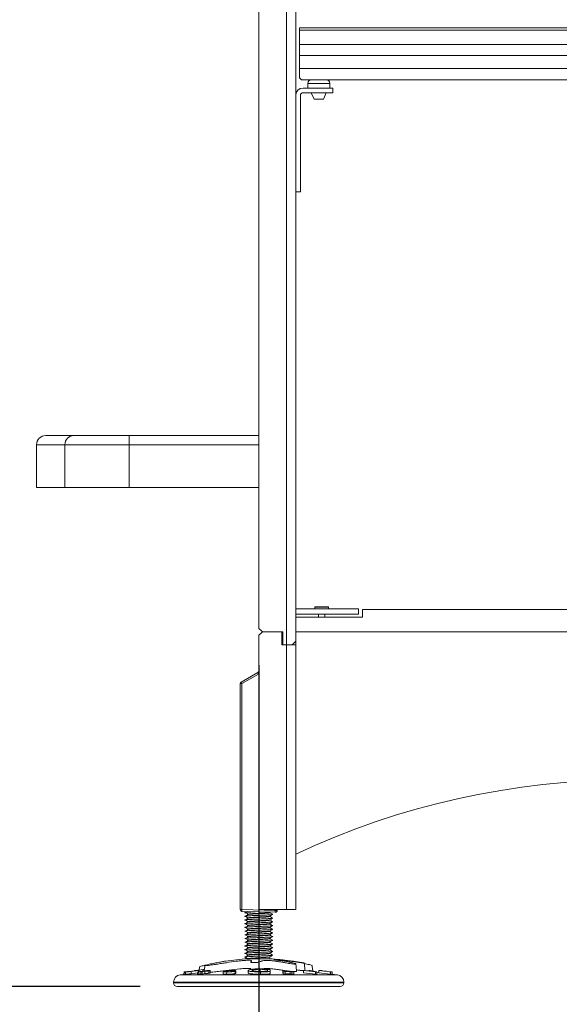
# Model space of a CAD drawing. Header units: millimetres. Extents: x 0 to 420, y 0 to 297.
# Tile 12 of 131: x 26 to 41, y 170 to 197. Entities that reach past the tile are written whole.
import ezdxf

# ---------------------------------------------------------------- set-up
doc = ezdxf.new("R2010")
doc.units = ezdxf.units.MM
doc.layers.add('0COTES', color=5, linetype='Continuous')
doc.styles.add('SLDTEXTSTYLE0', font='TXT', dxfattribs={"width": 0.75})
doc.dimstyles.new('SLDDIMSTYLE0', dxfattribs={"dimtxt": 3.5, "dimasz": 3.302, "dimexe": 0, "dimexo": 0.0625, "dimgap": 0.875, "dimtad": 1, "dimdec": 0, "dimlfac": 20, "dimrnd": 1e-09, "dimzin": 12, "dimdsep": 46, "dimtxsty": 'SLDTEXTSTYLE0', "dimsah": 1, "dimcen": 0.09, "dimadec": 0, "dimazin": 3, "dimtfac": 1, "dimtdec": 0, "dimtofl": 0, "dimtmove": 0, "dimatfit": 3, "dimfxl": 0, "dimfrac": 2, "dimtolj": 1, "dimtzin": 12, "dimarcsym": 0})

# ---------------------------------------------------------------- blocks, each defined once
blk = doc.blocks.new('_D_8')
at = {"layer": '0COTES'}
for p, q in [((31.998, 242.001), (18.469, 242.001)), ((19.469, 242.001), (19.469, 170.526)), ((29.748, 170.526), (18.469, 170.526))]:
    blk.add_line(p, q, dxfattribs=at)
for points in [[(19.469, 242.001), (18.961, 238.699), (19.977, 238.699)], [(19.469, 170.526), (19.977, 173.828), (18.961, 173.828)]]:
    blk.add_solid(points, dxfattribs=at)
at = {"layer": '0COTES', "insert": (14.957, 188.97), "char_height": 3.5, "attachment_point": 1, "rotation": 90, "style": 'SLDTEXTSTYLE0'}
blk.add_mtext('1430', dxfattribs=at)
blk = doc.blocks.new('_D_9')
at = {"layer": '0COTES'}
for p, q in [((119.067, 179.776), (119.067, 162.843)), ((32.948, 179.201), (32.948, 162.843)), ((32.948, 163.843), (119.067, 163.843))]:
    blk.add_line(p, q, dxfattribs=at)
for points in [[(32.948, 163.843), (36.25, 163.335), (36.25, 164.351)], [(119.067, 163.843), (115.765, 164.351), (115.765, 163.335)]]:
    blk.add_solid(points, dxfattribs=at)
at = {"layer": '0COTES', "insert": (72.32, 168.355), "char_height": 3.5, "attachment_point": 1, "style": 'SLDTEXTSTYLE0'}
blk.add_mtext('1722', dxfattribs=at)

msp = doc.modelspace()

# ---------------------------------------------------------------- linework, layer by layer
at = {"color": 7, "linetype": 'Continuous', "lineweight": 18}
for p, q in [((32.948, 180.201), (32.948, 209.001)), ((33.698, 208.751), (33.698, 179.751)), ((33.948, 179.851), (33.948, 208.651)), ((34.048, 196.406), (51.497, 196.406)), ((34.048, 196.406), (34.048, 196.346)), ((34.048, 196.346), (34.048, 195.956)), ((34.048, 195.956), (51.398, 195.956)), ((34.048, 195.956), (34.048, 195.656)), ((34.048, 195.656), (34.048, 195.306)), ((34.048, 195.306), (34.048, 195.056)), ((34.098, 195.006), (51.381, 195.006)), ((34.273, 194.906), (34.273, 194.781)), ((34.873, 194.781), (34.873, 194.906)), ((34.073, 194.581), (34.073, 191.981)), ((34.948, 194.781), (34.148, 194.781)), ((34.948, 194.656), (34.148, 194.656)), ((34.37, 194.656), (34.448, 194.481)), ((34.698, 194.481), (34.775, 194.656)), ((34.948, 194.781), (34.948, 194.656)), ((34.448, 194.481), (34.573, 194.481)), ((34.573, 194.481), (34.698, 194.481)), ((34.073, 191.981), (33.948, 191.981)), ((27.198, 185.401), (27.959, 185.401)), ((27.959, 185.401), (29.448, 185.401)), ((29.448, 185.151), (29.448, 185.401)), ((29.448, 185.401), (32.948, 185.401)), ((26.948, 185.151), (26.948, 184.001)), ((27.711, 185.151), (27.711, 184.001)), ((29.448, 185.151), (27.711, 185.151)), ((32.948, 185.151), (29.448, 185.151)), ((29.448, 185.151), (29.448, 184.001)), ((26.948, 184.001), (27.711, 184.001)), ((27.711, 184.001), (29.448, 184.001)), ((29.448, 184.001), (32.948, 184.001)), ((34.47, 180.776), (34.465, 180.771)), ((34.465, 180.771), (34.465, 180.726)), ((34.83, 180.771), (34.465, 180.771)), ((34.47, 180.776), (34.825, 180.776)), ((34.83, 180.771), (34.825, 180.776)), ((34.83, 180.726), (34.83, 180.771)), ((33.948, 180.726), (35.648, 180.726)), ((33.948, 180.576), (35.648, 180.576)), ((35.748, 180.501), (33.948, 180.501)), ((34.56, 180.576), (34.56, 180.501)), ((34.735, 180.501), (34.735, 180.576)), ((35.648, 180.726), (35.648, 180.576)), ((35.748, 180.701), (35.748, 180.501)), ((50.098, 180.701), (35.748, 180.701)), ((32.948, 180.001), (32.948, 172.601)), ((33.573, 180.101), (33.048, 180.101)), ((33.598, 180.101), (33.048, 180.101)), ((33.573, 179.751), (33.573, 180.101)), ((33.598, 179.751), (33.598, 180.101)), ((51.898, 180.101), (33.948, 180.101)), ((33.948, 180.101), (33.948, 174.101)), ((33.698, 179.751), (33.573, 179.751)), ((33.698, 179.751), (33.598, 179.751)), ((33.698, 172.601), (33.698, 179.751)), ((33.948, 179.751), (33.698, 179.751)), ((33.698, 179.751), (33.848, 179.751)), ((33.848, 179.751), (33.948, 179.851)), ((33.948, 179.751), (33.948, 172.601)), ((32.473, 178.746), (32.923, 179.005)), ((32.946, 178.962), (32.496, 178.702)), ((32.496, 178.702), (32.448, 178.702)), ((32.448, 172.601), (32.448, 178.702)), ((32.496, 178.702), (32.496, 172.601)), ((32.496, 172.601), (32.448, 172.601)), ((32.496, 172.601), (33.396, 172.578)), ((33.396, 172.528), (32.496, 172.551)), ((32.634, 172.548), (32.602, 172.528)), ((32.948, 172.601), (33.698, 172.601)), ((33.246, 172.525), (33.257, 172.531)), ((33.248, 172.516), (33.248, 172.526)), ((33.448, 172.578), (33.396, 172.578)), ((33.448, 172.601), (33.448, 172.578)), ((33.698, 172.601), (33.948, 172.601)), ((32.648, 172.476), (32.648, 172.466)), ((32.648, 172.376), (32.648, 172.366)), ((32.648, 172.276), (32.648, 172.266)), ((33.248, 172.416), (33.248, 172.426)), ((33.248, 172.316), (33.248, 172.326)), ((33.326, 172.471), (33.32, 172.472)), ((33.326, 172.371), (33.32, 172.372)), ((33.326, 172.271), (33.32, 172.272)), ((32.648, 172.176), (32.648, 172.166)), ((32.648, 172.076), (32.648, 172.066)), ((33.248, 172.216), (33.248, 172.226)), ((33.248, 172.116), (33.248, 172.126)), ((33.248, 172.016), (33.248, 172.026)), ((33.326, 172.171), (33.32, 172.172)), ((33.326, 172.071), (33.32, 172.072)), ((32.648, 171.976), (32.648, 171.966)), ((32.648, 171.876), (32.648, 171.866)), ((32.648, 171.776), (32.648, 171.766)), ((33.248, 171.916), (33.248, 171.926)), ((33.248, 171.816), (33.248, 171.826)), ((33.248, 171.716), (33.248, 171.726)), ((33.326, 171.971), (33.32, 171.972)), ((33.326, 171.871), (33.32, 171.872)), ((33.326, 171.771), (33.32, 171.772)), ((32.648, 171.676), (32.648, 171.666)), ((32.648, 171.576), (32.648, 171.566)), ((32.648, 171.476), (32.648, 171.466)), ((33.248, 171.616), (33.248, 171.626)), ((33.248, 171.516), (33.248, 171.526)), ((33.326, 171.671), (33.32, 171.672)), ((33.326, 171.571), (33.32, 171.572)), ((33.326, 171.471), (33.32, 171.472)), ((32.648, 171.276), (32.57, 171.321)), ((32.648, 171.376), (32.648, 171.366)), ((32.648, 171.276), (33.248, 171.276)), ((33.248, 171.416), (33.248, 171.426)), ((33.248, 171.276), (33.248, 171.326)), ((33.326, 171.371), (33.32, 171.372)), ((30.931, 170.919), (31.034, 170.932)), ((31.034, 170.932), (31.059, 170.933)), ((31.059, 170.933), (31.213, 170.953)), ((31.075, 170.933), (31.283, 170.96)), ((31.272, 170.96), (31.081, 170.935)), ((31.308, 170.96), (31.108, 170.934)), ((31.128, 170.935), (31.319, 170.96)), ((31.213, 170.955), (31.313, 170.968)), ((31.213, 170.955), (31.213, 170.952)), ((31.283, 170.96), (31.272, 170.96)), ((31.283, 170.96), (31.283, 170.957)), ((31.558, 170.96), (31.3, 170.918)), ((31.319, 170.96), (31.308, 170.96)), ((31.313, 170.968), (31.337, 170.969)), ((31.313, 170.968), (31.313, 170.96)), ((31.319, 170.96), (31.319, 170.922)), ((31.331, 170.919), (31.445, 170.937)), ((31.337, 170.969), (31.441, 170.982)), ((31.337, 170.969), (31.338, 170.925)), ((31.347, 171.05), (31.34, 170.969)), ((31.456, 170.937), (31.388, 170.918)), ((31.422, 170.918), (31.491, 170.938)), ((31.441, 170.984), (31.483, 170.99)), ((31.441, 170.984), (31.441, 170.941)), ((31.442, 170.984), (31.441, 170.984)), ((31.483, 170.99), (31.442, 170.984)), ((31.445, 170.937), (31.456, 170.937)), ((31.445, 170.937), (31.445, 170.934)), ((31.483, 170.943), (31.55, 170.954)), ((31.5, 170.943), (31.483, 170.943)), ((31.55, 170.954), (31.566, 170.954)), ((31.55, 170.954), (31.55, 170.946)), ((31.595, 170.96), (31.558, 170.96)), ((32.048, 170.94), (32.048, 170.928)), ((32.209, 170.956), (32.209, 170.93)), ((32.308, 170.939), (32.309, 170.875)), ((32.665, 170.958), (32.664, 170.894)), ((32.992, 170.99), (32.992, 170.934)), ((33.185, 170.976), (33.258, 170.983)), ((33.185, 170.976), (33.185, 170.942)), ((33.257, 170.931), (33.185, 170.942)), ((33.257, 170.931), (33.259, 170.868)), ((33.258, 170.983), (33.259, 170.919)), ((33.597, 170.961), (33.596, 170.897)), ((33.597, 170.961), (33.612, 170.918)), ((33.648, 170.961), (33.597, 170.961)), ((33.896, 170.918), (33.648, 170.961)), ((33.655, 170.934), (33.648, 170.953)), ((33.648, 170.953), (33.757, 170.934)), ((33.757, 170.934), (33.655, 170.934)), ((33.658, 170.928), (33.794, 170.928)), ((33.66, 170.919), (33.658, 170.928)), ((33.794, 170.928), (33.847, 170.919)), ((33.794, 170.928), (33.794, 170.864)), ((34.158, 170.957), (33.969, 170.98)), ((34.158, 170.96), (34.156, 170.896)), ((34.19, 170.961), (34.158, 170.96)), ((34.158, 170.96), (34.485, 170.919)), ((34.447, 170.928), (34.19, 170.961)), ((34.306, 170.961), (34.447, 170.928)), ((34.338, 170.961), (34.306, 170.961)), ((34.306, 170.961), (34.306, 170.946)), ((34.519, 170.919), (34.338, 170.961)), ((34.57, 170.96), (34.569, 170.896)), ((34.57, 170.96), (34.888, 170.918)), ((34.612, 170.96), (34.57, 170.96)), ((34.659, 170.954), (34.612, 170.96)), ((34.629, 170.954), (34.659, 170.954)), ((34.704, 170.944), (34.629, 170.954)), ((34.659, 170.954), (34.659, 170.95)), ((34.733, 170.944), (34.704, 170.944)), ((34.78, 170.938), (34.733, 170.944)), ((34.751, 170.938), (34.78, 170.938)), ((34.852, 170.925), (34.751, 170.938)), ((34.78, 170.938), (34.78, 170.934)), ((34.882, 170.925), (34.852, 170.925)), ((34.93, 170.918), (34.882, 170.925)), ((30.965, 170.86), (30.823, 170.842)), ((30.931, 170.919), (30.93, 170.856)), ((31.128, 170.872), (31.299, 170.893)), ((31.3, 170.918), (31.298, 170.855)), ((31.298, 170.855), (31.331, 170.855)), ((31.3, 170.918), (31.331, 170.919)), ((31.331, 170.919), (31.331, 170.855)), ((31.331, 170.855), (31.387, 170.864)), ((31.388, 170.918), (31.387, 170.855)), ((31.387, 170.855), (31.422, 170.855)), ((31.388, 170.918), (31.422, 170.918)), ((31.422, 170.918), (31.422, 170.855)), ((31.422, 170.855), (31.491, 170.874)), ((32.993, 170.919), (32.993, 170.856)), ((33.257, 170.918), (33.259, 170.919)), ((33.596, 170.897), (33.611, 170.855)), ((33.612, 170.918), (33.611, 170.855)), ((33.611, 170.855), (33.662, 170.855)), ((33.612, 170.918), (33.66, 170.919)), ((33.66, 170.919), (33.662, 170.855)), ((33.661, 170.864), (33.794, 170.864)), ((33.794, 170.864), (33.847, 170.855)), ((33.847, 170.919), (33.896, 170.918)), ((33.847, 170.919), (33.847, 170.855)), ((33.847, 170.855), (33.897, 170.855)), ((33.896, 170.918), (33.897, 170.855)), ((34.156, 170.896), (34.486, 170.856)), ((34.485, 170.919), (34.486, 170.856)), ((34.485, 170.919), (34.519, 170.919)), ((34.486, 170.856), (34.52, 170.856)), ((34.519, 170.919), (34.52, 170.856)), ((34.569, 170.905), (34.519, 170.911)), ((34.569, 170.896), (34.889, 170.855)), ((34.888, 170.918), (34.889, 170.855)), ((34.888, 170.918), (34.93, 170.918)), ((34.889, 170.855), (34.932, 170.855)), ((34.93, 170.918), (34.932, 170.855)), ((35.072, 170.842), (34.932, 170.86)), ((30.648, 170.644), (30.648, 170.626)), ((30.748, 170.526), (35.148, 170.526)), ((35.248, 170.626), (35.248, 170.644))]:
    msp.add_line(p, q, dxfattribs=at)
at = {"color": 8, "linetype": 'Continuous', "lineweight": 18}
for p, q in [((34.048, 196.346), (51.478, 196.346)), ((34.048, 195.656), (51.381, 195.656)), ((34.048, 195.306), (51.381, 195.306)), ((34.273, 194.906), (34.573, 194.906)), ((34.573, 194.906), (34.873, 194.906)), ((27.711, 185.151), (26.948, 185.151)), ((33.396, 172.578), (33.396, 172.601)), ((31.075, 170.933), (31.075, 170.93)), ((31.566, 170.954), (31.565, 170.948)), ((30.823, 170.842), (35.072, 170.842)), ((30.648, 170.644), (35.248, 170.644)), ((30.648, 170.626), (35.248, 170.626))]:
    msp.add_line(p, q, dxfattribs=at)
at = {"color": 7, "linetype": 'Continuous', "lineweight": 18, "flags": 128}
for points in [[(34.098, 195.006), (34.092, 195.011), (34.075, 195.028), (34.048, 195.056)], [(33.048, 180.101), (33.004, 180.144), (32.973, 180.176), (32.954, 180.195), (32.948, 180.201)], [(33.048, 180.101), (33.004, 180.058), (32.973, 180.027), (32.954, 180.008), (32.948, 180.001)], [(31.492, 171.092), (31.49, 171.068), (31.479, 170.947)], [(31.985, 170.93), (31.985, 170.897), (31.984, 170.867)], [(33.973, 170.934), (33.962, 171.068), (33.955, 171.138)], [(34.407, 170.945), (34.397, 171.068), (34.395, 171.087)]]:
    msp.add_lwpolyline(points, dxfattribs=at)
at = {"color": 7, "linetype": 'Continuous', "lineweight": 18}
for centre, radius, start, end in [((34.373, 194.906), 0.1, 90, 180), ((34.773, 194.906), 0.1, 0, 90), ((34.148, 194.581), 0.2, 90, 180), ((34.148, 194.581), 0.075, 90, 180), ((27.198, 185.151), 0.25, 90, 180), ((27.96, 185.152), 0.249, 90.2229, 180.2214), ((32.898, 179.049), 0.05, 300, 0), ((33.41, 179.244), 0.543, 206.0794, 211.2922), ((32.498, 178.702), 0.05, 120, 180), ((32.958, 178.983), 0.54, 206.0624, 211.2971), ((42.923, 154.959), 21.142, 64.8802, 115.1198), ((32.498, 172.601), 0.05, 180, 268.5), ((32.975, 172.576), 0.479, 177.0109, 182.9891), ((33.398, 172.578), 0.05, 268.5, 0), ((33.875, 172.553), 0.479, 177.011, 182.989), ((33.635, 159.317), 12, 94.7177, 97.5741), ((32.261, 159.317), 12, 82.6692, 85.2823), ((30.848, 170.644), 0.2, 97.125, 180), ((35.048, 170.644), 0.2, 0, 82.875), ((30.748, 170.626), 0.1, 180, 270), ((35.148, 170.626), 0.1, 270, 0)]:
    msp.add_arc(centre, radius, start, end, dxfattribs=at)
for points, knots in [([(32.604, 172.515), (32.602, 172.515), (32.572, 172.517), (32.563, 172.521), (32.588, 172.527), (32.674, 172.534), (32.769, 172.538), (32.833, 172.541), (32.849, 172.542)], [0, 0, 0, 0, 0.016112, 0.242572, 0.46905, 0.701455, 0.924673, 1, 1, 1, 1]), ([(32.648, 172.476), (32.652, 172.478), (32.661, 172.482), (32.73, 172.489), (32.83, 172.495), (32.948, 172.501), (33.066, 172.508), (33.164, 172.513), (33.23, 172.52), (33.239, 172.523), (33.243, 172.525)], [0, 0, 0, 0, 0.127536, 0.258412, 0.384115, 0.51386, 0.643611, 0.769308, 0.900188, 1, 1, 1, 1]), ([(32.675, 172.473), (32.693, 172.475), (32.73, 172.479), (32.83, 172.485), (32.947, 172.491), (33.066, 172.498), (33.165, 172.503), (33.234, 172.51), (33.243, 172.514), (33.248, 172.516)], [0, 0, 0, 0, 0.135483, 0.276742, 0.422543, 0.568351, 0.709604, 0.856681, 1, 1, 1, 1]), ([(33.325, 172.472), (33.312, 172.48), (33.286, 172.495), (33.26, 172.509), (33.248, 172.517)], [0, 0, 0, 0, 0.507462, 1, 1, 1, 1]), ([(32.604, 172.415), (32.602, 172.415), (32.572, 172.417), (32.563, 172.421), (32.588, 172.427), (32.674, 172.434), (32.799, 172.44), (32.948, 172.446), (33.096, 172.453), (33.221, 172.458), (33.305, 172.465), (33.316, 172.468), (33.32, 172.47)], [0, 0, 0, 0, 0.00795, 0.119691, 0.231441, 0.346115, 0.456256, 0.569936, 0.683615, 0.79376, 0.908432, 1, 1, 1, 1]), ([(32.604, 172.315), (32.602, 172.315), (32.572, 172.317), (32.563, 172.321), (32.588, 172.327), (32.674, 172.334), (32.799, 172.34), (32.948, 172.346), (33.096, 172.353), (33.221, 172.358), (33.305, 172.365), (33.316, 172.368), (33.32, 172.37)], [0, 0, 0, 0, 0.00795, 0.119691, 0.231441, 0.346115, 0.456256, 0.569936, 0.683615, 0.79376, 0.908432, 1, 1, 1, 1]), ([(32.604, 172.215), (32.602, 172.215), (32.572, 172.217), (32.563, 172.221), (32.588, 172.227), (32.674, 172.234), (32.799, 172.24), (32.948, 172.246), (33.096, 172.253), (33.221, 172.258), (33.305, 172.265), (33.316, 172.268), (33.32, 172.27)], [0, 0, 0, 0, 0.00795, 0.119691, 0.231441, 0.346115, 0.456256, 0.569936, 0.683615, 0.79376, 0.908432, 1, 1, 1, 1]), ([(32.602, 172.515), (32.614, 172.507), (32.637, 172.493), (32.66, 172.478), (32.672, 172.471)], [0, 0, 0, 0, 0.519324, 1, 1, 1, 1]), ([(32.674, 172.473), (32.662, 172.465), (32.638, 172.45), (32.614, 172.435), (32.602, 172.428)], [0, 0, 0, 0, 0.499934, 1, 1, 1, 1]), ([(32.602, 172.415), (32.614, 172.407), (32.637, 172.393), (32.66, 172.378), (32.672, 172.371)], [0, 0, 0, 0, 0.519322, 1, 1, 1, 1]), ([(32.674, 172.373), (32.662, 172.365), (32.638, 172.35), (32.614, 172.335), (32.602, 172.328)], [0, 0, 0, 0, 0.49993, 1, 1, 1, 1]), ([(32.602, 172.315), (32.614, 172.307), (32.637, 172.293), (32.66, 172.278), (32.672, 172.271)], [0, 0, 0, 0, 0.519322, 1, 1, 1, 1]), ([(32.674, 172.273), (32.662, 172.265), (32.638, 172.25), (32.614, 172.235), (32.602, 172.228)], [0, 0, 0, 0, 0.49993, 1, 1, 1, 1]), ([(32.648, 172.376), (32.652, 172.378), (32.661, 172.382), (32.73, 172.389), (32.83, 172.395), (32.948, 172.401), (33.066, 172.408), (33.164, 172.413), (33.23, 172.42), (33.239, 172.423), (33.243, 172.425)], [0, 0, 0, 0, 0.127536, 0.258412, 0.384115, 0.51386, 0.643611, 0.769308, 0.900188, 1, 1, 1, 1]), ([(32.648, 172.276), (32.652, 172.278), (32.661, 172.282), (32.73, 172.289), (32.83, 172.295), (32.948, 172.301), (33.066, 172.308), (33.164, 172.313), (33.23, 172.32), (33.239, 172.323), (33.243, 172.325)], [0, 0, 0, 0, 0.127536, 0.258412, 0.384115, 0.51386, 0.643611, 0.769308, 0.900188, 1, 1, 1, 1]), ([(32.675, 172.373), (32.693, 172.375), (32.73, 172.379), (32.83, 172.385), (32.947, 172.391), (33.066, 172.398), (33.165, 172.403), (33.234, 172.41), (33.243, 172.414), (33.248, 172.416)], [0, 0, 0, 0, 0.135483, 0.276742, 0.422543, 0.568351, 0.709604, 0.856681, 1, 1, 1, 1]), ([(32.675, 172.273), (32.693, 172.275), (32.73, 172.279), (32.83, 172.285), (32.947, 172.291), (33.066, 172.298), (33.165, 172.303), (33.234, 172.31), (33.243, 172.314), (33.248, 172.316)], [0, 0, 0, 0, 0.1354829, 0.2767416, 0.4225429, 0.5683514, 0.709604, 0.856681, 1, 1, 1, 1]), ([(33.246, 172.425), (33.259, 172.432), (33.286, 172.448), (33.312, 172.463), (33.325, 172.47)], [0, 0, 0, 0, 0.49989, 1, 1, 1, 1]), ([(33.246, 172.325), (33.259, 172.332), (33.286, 172.348), (33.312, 172.363), (33.325, 172.37)], [0, 0, 0, 0, 0.499888, 1, 1, 1, 1]), ([(33.246, 172.225), (33.259, 172.232), (33.286, 172.248), (33.312, 172.263), (33.325, 172.27)], [0, 0, 0, 0, 0.499886, 1, 1, 1, 1]), ([(33.325, 172.372), (33.312, 172.38), (33.286, 172.395), (33.26, 172.409), (33.248, 172.417)], [0, 0, 0, 0, 0.5074604, 1, 1, 1, 1]), ([(33.325, 172.272), (33.312, 172.28), (33.286, 172.295), (33.26, 172.309), (33.248, 172.317)], [0, 0, 0, 0, 0.507465, 1, 1, 1, 1]), ([(32.604, 172.115), (32.602, 172.115), (32.572, 172.117), (32.563, 172.121), (32.588, 172.127), (32.674, 172.134), (32.799, 172.14), (32.948, 172.146), (33.096, 172.153), (33.221, 172.158), (33.305, 172.165), (33.316, 172.168), (33.32, 172.17)], [0, 0, 0, 0, 0.00795, 0.119691, 0.231441, 0.346115, 0.456256, 0.569936, 0.683615, 0.79376, 0.908432, 1, 1, 1, 1]), ([(32.604, 172.015), (32.602, 172.015), (32.572, 172.017), (32.563, 172.021), (32.588, 172.027), (32.674, 172.034), (32.799, 172.04), (32.948, 172.046), (33.096, 172.053), (33.221, 172.058), (33.305, 172.065), (33.316, 172.068), (33.32, 172.07)], [0, 0, 0, 0, 0.00795, 0.119691, 0.231441, 0.346115, 0.456256, 0.569936, 0.683615, 0.79376, 0.908432, 1, 1, 1, 1]), ([(32.602, 172.215), (32.614, 172.207), (32.637, 172.193), (32.66, 172.178), (32.672, 172.171)], [0, 0, 0, 0, 0.519324, 1, 1, 1, 1]), ([(32.674, 172.173), (32.662, 172.165), (32.638, 172.15), (32.614, 172.135), (32.602, 172.128)], [0, 0, 0, 0, 0.499934, 1, 1, 1, 1]), ([(32.602, 172.115), (32.614, 172.107), (32.637, 172.093), (32.66, 172.078), (32.672, 172.071)], [0, 0, 0, 0, 0.519319, 1, 1, 1, 1]), ([(32.674, 172.073), (32.662, 172.065), (32.638, 172.05), (32.614, 172.035), (32.602, 172.028)], [0, 0, 0, 0, 0.499934, 1, 1, 1, 1]), ([(32.602, 172.015), (32.614, 172.007), (32.637, 171.993), (32.66, 171.978), (32.672, 171.971)], [0, 0, 0, 0, 0.519322, 1, 1, 1, 1]), ([(32.648, 172.176), (32.652, 172.178), (32.661, 172.182), (32.73, 172.189), (32.83, 172.195), (32.948, 172.201), (33.066, 172.208), (33.164, 172.213), (33.23, 172.22), (33.239, 172.223), (33.243, 172.225)], [0, 0, 0, 0, 0.127536, 0.258412, 0.384115, 0.51386, 0.643611, 0.769308, 0.900188, 1, 1, 1, 1]), ([(32.648, 172.076), (32.652, 172.078), (32.661, 172.082), (32.73, 172.089), (32.83, 172.095), (32.948, 172.101), (33.066, 172.108), (33.164, 172.113), (33.23, 172.12), (33.239, 172.123), (33.243, 172.125)], [0, 0, 0, 0, 0.127536, 0.258412, 0.384115, 0.51386, 0.643611, 0.769308, 0.900188, 1, 1, 1, 1]), ([(32.648, 171.976), (32.652, 171.978), (32.661, 171.982), (32.73, 171.989), (32.83, 171.995), (32.948, 172.001), (33.066, 172.008), (33.164, 172.013), (33.23, 172.02), (33.239, 172.023), (33.243, 172.025)], [0, 0, 0, 0, 0.127536, 0.258412, 0.384115, 0.51386, 0.643611, 0.769308, 0.900188, 1, 1, 1, 1]), ([(32.675, 172.173), (32.693, 172.175), (32.73, 172.179), (32.83, 172.185), (32.947, 172.191), (33.066, 172.198), (33.165, 172.203), (33.234, 172.21), (33.243, 172.214), (33.248, 172.216)], [0, 0, 0, 0, 0.135483, 0.276742, 0.422543, 0.568351, 0.709604, 0.856681, 1, 1, 1, 1]), ([(32.675, 172.073), (32.693, 172.075), (32.73, 172.079), (32.83, 172.085), (32.947, 172.091), (33.066, 172.098), (33.165, 172.103), (33.234, 172.11), (33.243, 172.114), (33.248, 172.116)], [0, 0, 0, 0, 0.135483, 0.276742, 0.422543, 0.568351, 0.709604, 0.856681, 1, 1, 1, 1]), ([(32.675, 171.973), (32.693, 171.975), (32.73, 171.979), (32.83, 171.985), (32.947, 171.991), (33.066, 171.998), (33.165, 172.003), (33.234, 172.01), (33.243, 172.014), (33.248, 172.016)], [0, 0, 0, 0, 0.135483, 0.276742, 0.422543, 0.568351, 0.709604, 0.856681, 1, 1, 1, 1]), ([(33.246, 172.125), (33.259, 172.132), (33.286, 172.148), (33.312, 172.163), (33.325, 172.17)], [0, 0, 0, 0, 0.49989, 1, 1, 1, 1]), ([(33.246, 172.025), (33.259, 172.032), (33.286, 172.048), (33.312, 172.063), (33.325, 172.07)], [0, 0, 0, 0, 0.49989, 1, 1, 1, 1]), ([(33.325, 172.172), (33.312, 172.18), (33.286, 172.195), (33.26, 172.209), (33.248, 172.217)], [0, 0, 0, 0, 0.507462, 1, 1, 1, 1]), ([(33.325, 172.072), (33.312, 172.08), (33.286, 172.095), (33.26, 172.109), (33.248, 172.117)], [0, 0, 0, 0, 0.5074604, 1, 1, 1, 1]), ([(33.325, 171.972), (33.312, 171.98), (33.286, 171.995), (33.26, 172.009), (33.248, 172.017)], [0, 0, 0, 0, 0.5074604, 1, 1, 1, 1]), ([(32.604, 171.915), (32.602, 171.915), (32.572, 171.917), (32.563, 171.921), (32.588, 171.927), (32.674, 171.934), (32.799, 171.94), (32.948, 171.946), (33.096, 171.953), (33.221, 171.958), (33.305, 171.965), (33.316, 171.968), (33.32, 171.97)], [0, 0, 0, 0, 0.0079502, 0.119691, 0.2314407, 0.3461149, 0.4562562, 0.5699356, 0.683615, 0.79376, 0.9084317, 1, 1, 1, 1]), ([(32.604, 171.815), (32.602, 171.815), (32.572, 171.817), (32.563, 171.821), (32.588, 171.827), (32.674, 171.834), (32.799, 171.84), (32.948, 171.846), (33.096, 171.853), (33.221, 171.858), (33.305, 171.865), (33.316, 171.868), (33.32, 171.87)], [0, 0, 0, 0, 0.00795, 0.119691, 0.231441, 0.346115, 0.456256, 0.569936, 0.683615, 0.79376, 0.908432, 1, 1, 1, 1]), ([(32.604, 171.715), (32.602, 171.715), (32.572, 171.717), (32.563, 171.721), (32.588, 171.727), (32.674, 171.734), (32.799, 171.74), (32.948, 171.746), (33.096, 171.753), (33.221, 171.758), (33.305, 171.765), (33.316, 171.768), (33.32, 171.77)], [0, 0, 0, 0, 0.00795, 0.119691, 0.231441, 0.346115, 0.456256, 0.569936, 0.683615, 0.79376, 0.908432, 1, 1, 1, 1]), ([(32.674, 171.973), (32.662, 171.965), (32.638, 171.95), (32.614, 171.935), (32.602, 171.928)], [0, 0, 0, 0, 0.49993, 1, 1, 1, 1]), ([(32.602, 171.915), (32.614, 171.907), (32.637, 171.893), (32.66, 171.878), (32.672, 171.871)], [0, 0, 0, 0, 0.519324, 1, 1, 1, 1]), ([(32.674, 171.873), (32.662, 171.865), (32.638, 171.85), (32.614, 171.835), (32.602, 171.828)], [0, 0, 0, 0, 0.499932, 1, 1, 1, 1]), ([(32.602, 171.815), (32.614, 171.807), (32.637, 171.793), (32.66, 171.778), (32.672, 171.771)], [0, 0, 0, 0, 0.519324, 1, 1, 1, 1]), ([(32.674, 171.773), (32.662, 171.765), (32.638, 171.75), (32.614, 171.735), (32.602, 171.728)], [0, 0, 0, 0, 0.499934, 1, 1, 1, 1]), ([(32.648, 171.876), (32.652, 171.878), (32.661, 171.882), (32.73, 171.889), (32.83, 171.895), (32.948, 171.901), (33.066, 171.908), (33.164, 171.913), (33.23, 171.92), (33.239, 171.923), (33.243, 171.925)], [0, 0, 0, 0, 0.127536, 0.258412, 0.384115, 0.51386, 0.643611, 0.769308, 0.900188, 1, 1, 1, 1]), ([(32.648, 171.776), (32.652, 171.778), (32.661, 171.782), (32.73, 171.789), (32.83, 171.795), (32.948, 171.801), (33.066, 171.808), (33.164, 171.813), (33.23, 171.82), (33.239, 171.823), (33.243, 171.825)], [0, 0, 0, 0, 0.127536, 0.258412, 0.384115, 0.51386, 0.643611, 0.769308, 0.900188, 1, 1, 1, 1]), ([(32.648, 171.676), (32.652, 171.678), (32.661, 171.682), (32.73, 171.689), (32.83, 171.695), (32.948, 171.701), (33.066, 171.708), (33.164, 171.713), (33.23, 171.72), (33.239, 171.723), (33.243, 171.725)], [0, 0, 0, 0, 0.127536, 0.258412, 0.384115, 0.51386, 0.643611, 0.769308, 0.900188, 1, 1, 1, 1]), ([(32.675, 171.873), (32.693, 171.875), (32.73, 171.879), (32.83, 171.885), (32.947, 171.891), (33.066, 171.898), (33.165, 171.903), (33.234, 171.91), (33.243, 171.914), (33.248, 171.916)], [0, 0, 0, 0, 0.135483, 0.276742, 0.422543, 0.568351, 0.709604, 0.856681, 1, 1, 1, 1]), ([(32.675, 171.773), (32.693, 171.775), (32.73, 171.779), (32.83, 171.785), (32.947, 171.791), (33.066, 171.798), (33.165, 171.803), (33.234, 171.81), (33.243, 171.814), (33.248, 171.816)], [0, 0, 0, 0, 0.135483, 0.276742, 0.422543, 0.568351, 0.709604, 0.856681, 1, 1, 1, 1]), ([(33.246, 171.925), (33.259, 171.932), (33.286, 171.948), (33.312, 171.963), (33.325, 171.97)], [0, 0, 0, 0, 0.499888, 1, 1, 1, 1]), ([(33.246, 171.825), (33.259, 171.832), (33.286, 171.848), (33.312, 171.863), (33.325, 171.87)], [0, 0, 0, 0, 0.499886, 1, 1, 1, 1]), ([(33.246, 171.725), (33.259, 171.732), (33.286, 171.748), (33.312, 171.763), (33.325, 171.77)], [0, 0, 0, 0, 0.49989, 1, 1, 1, 1]), ([(33.325, 171.872), (33.312, 171.88), (33.286, 171.895), (33.26, 171.909), (33.248, 171.917)], [0, 0, 0, 0, 0.507465, 1, 1, 1, 1]), ([(33.325, 171.772), (33.312, 171.78), (33.286, 171.795), (33.26, 171.809), (33.248, 171.817)], [0, 0, 0, 0, 0.507462, 1, 1, 1, 1]), ([(32.604, 171.615), (32.602, 171.615), (32.572, 171.617), (32.563, 171.621), (32.588, 171.627), (32.674, 171.634), (32.799, 171.64), (32.948, 171.646), (33.096, 171.653), (33.221, 171.658), (33.305, 171.665), (33.316, 171.668), (33.32, 171.67)], [0, 0, 0, 0, 0.00795, 0.119691, 0.231441, 0.346115, 0.456256, 0.569936, 0.683615, 0.79376, 0.908432, 1, 1, 1, 1]), ([(32.604, 171.515), (32.602, 171.515), (32.572, 171.517), (32.563, 171.521), (32.588, 171.527), (32.674, 171.534), (32.799, 171.54), (32.948, 171.546), (33.096, 171.553), (33.221, 171.558), (33.305, 171.565), (33.316, 171.568), (33.32, 171.57)], [0, 0, 0, 0, 0.00795, 0.119691, 0.231441, 0.346115, 0.456256, 0.569936, 0.683615, 0.79376, 0.908432, 1, 1, 1, 1]), ([(32.604, 171.415), (32.602, 171.415), (32.572, 171.417), (32.563, 171.421), (32.588, 171.427), (32.674, 171.434), (32.799, 171.44), (32.948, 171.446), (33.096, 171.453), (33.221, 171.458), (33.305, 171.465), (33.316, 171.468), (33.32, 171.47)], [0, 0, 0, 0, 0.00795, 0.119691, 0.231441, 0.346115, 0.456256, 0.569936, 0.683615, 0.79376, 0.908432, 1, 1, 1, 1]), ([(32.602, 171.715), (32.614, 171.707), (32.637, 171.693), (32.66, 171.678), (32.672, 171.671)], [0, 0, 0, 0, 0.519322, 1, 1, 1, 1]), ([(32.674, 171.673), (32.662, 171.665), (32.638, 171.65), (32.614, 171.635), (32.602, 171.628)], [0, 0, 0, 0, 0.49993, 1, 1, 1, 1]), ([(32.602, 171.615), (32.614, 171.607), (32.637, 171.593), (32.66, 171.578), (32.672, 171.571)], [0, 0, 0, 0, 0.519322, 1, 1, 1, 1]), ([(32.674, 171.573), (32.662, 171.565), (32.638, 171.55), (32.614, 171.535), (32.602, 171.528)], [0, 0, 0, 0, 0.49993, 1, 1, 1, 1]), ([(32.602, 171.515), (32.614, 171.507), (32.637, 171.493), (32.66, 171.478), (32.672, 171.471)], [0, 0, 0, 0, 0.519324, 1, 1, 1, 1]), ([(32.674, 171.473), (32.662, 171.465), (32.638, 171.45), (32.614, 171.435), (32.602, 171.428)], [0, 0, 0, 0, 0.499934, 1, 1, 1, 1]), ([(32.648, 171.576), (32.652, 171.578), (32.661, 171.582), (32.73, 171.589), (32.83, 171.595), (32.948, 171.601), (33.066, 171.608), (33.164, 171.613), (33.23, 171.62), (33.239, 171.623), (33.243, 171.625)], [0, 0, 0, 0, 0.127536, 0.258412, 0.384115, 0.51386, 0.643611, 0.769308, 0.900188, 1, 1, 1, 1]), ([(32.648, 171.476), (32.652, 171.478), (32.661, 171.482), (32.73, 171.489), (32.83, 171.495), (32.948, 171.501), (33.066, 171.508), (33.164, 171.513), (33.23, 171.52), (33.239, 171.523), (33.243, 171.525)], [0, 0, 0, 0, 0.127536, 0.258412, 0.384115, 0.51386, 0.643611, 0.769308, 0.900188, 1, 1, 1, 1]), ([(32.675, 171.673), (32.693, 171.675), (32.73, 171.679), (32.83, 171.685), (32.947, 171.691), (33.066, 171.698), (33.165, 171.703), (33.234, 171.71), (33.243, 171.714), (33.248, 171.716)], [0, 0, 0, 0, 0.135483, 0.276742, 0.422543, 0.568351, 0.709604, 0.856681, 1, 1, 1, 1]), ([(32.675, 171.573), (32.693, 171.575), (32.73, 171.579), (32.83, 171.585), (32.947, 171.591), (33.066, 171.598), (33.165, 171.603), (33.234, 171.61), (33.243, 171.614), (33.248, 171.616)], [0, 0, 0, 0, 0.1354829, 0.2767416, 0.4225429, 0.5683514, 0.709604, 0.856681, 1, 1, 1, 1]), ([(32.675, 171.473), (32.693, 171.475), (32.73, 171.479), (32.83, 171.485), (32.947, 171.491), (33.066, 171.498), (33.165, 171.503), (33.234, 171.51), (33.243, 171.514), (33.248, 171.516)], [0, 0, 0, 0, 0.135483, 0.276742, 0.422543, 0.568351, 0.709604, 0.856681, 1, 1, 1, 1]), ([(33.246, 171.625), (33.259, 171.632), (33.286, 171.648), (33.312, 171.663), (33.325, 171.67)], [0, 0, 0, 0, 0.499888, 1, 1, 1, 1]), ([(33.246, 171.525), (33.259, 171.532), (33.286, 171.548), (33.312, 171.563), (33.325, 171.57)], [0, 0, 0, 0, 0.499886, 1, 1, 1, 1]), ([(33.246, 171.425), (33.259, 171.432), (33.286, 171.448), (33.312, 171.463), (33.325, 171.47)], [0, 0, 0, 0, 0.49989, 1, 1, 1, 1]), ([(33.325, 171.672), (33.312, 171.68), (33.286, 171.695), (33.26, 171.709), (33.248, 171.717)], [0, 0, 0, 0, 0.5074604, 1, 1, 1, 1]), ([(33.325, 171.572), (33.312, 171.58), (33.286, 171.595), (33.26, 171.609), (33.248, 171.617)], [0, 0, 0, 0, 0.5074604, 1, 1, 1, 1]), ([(33.325, 171.472), (33.312, 171.48), (33.286, 171.495), (33.26, 171.509), (33.248, 171.517)], [0, 0, 0, 0, 0.507462, 1, 1, 1, 1]), ([(32.053, 171.212), (32.052, 171.212), (32.051, 171.212), (32.008, 171.203), (31.948, 171.192), (31.865, 171.177), (31.75, 171.156), (31.637, 171.132), (31.554, 171.113), (31.511, 171.101), (31.493, 171.094), (31.49, 171.09), (31.503, 171.089), (31.536, 171.091), (31.594, 171.096), (31.691, 171.108), (31.813, 171.127), (31.948, 171.148), (32.125, 171.176), (32.289, 171.2), (32.447, 171.22), (32.542, 171.229), (32.622, 171.234), (32.679, 171.235), (32.72, 171.234), (32.747, 171.23), (32.764, 171.221), (32.75, 171.208), (32.734, 171.194), (32.731, 171.183), (32.736, 171.177), (32.745, 171.174), (32.755, 171.172), (32.772, 171.171), (32.803, 171.17), (32.848, 171.172), (32.896, 171.175), (32.941, 171.182), (32.975, 171.192), (33.003, 171.205), (33.032, 171.217), (33.07, 171.226), (33.123, 171.23), (33.174, 171.23), (33.247, 171.227), (33.339, 171.218), (33.441, 171.204), (33.544, 171.188), (33.648, 171.17), (33.742, 171.153), (33.816, 171.141), (33.863, 171.135), (33.893, 171.132), (33.917, 171.13), (33.938, 171.131), (33.953, 171.134), (33.957, 171.138), (33.944, 171.146), (33.903, 171.158), (33.831, 171.174), (33.705, 171.197), (33.564, 171.219), (33.438, 171.236), (33.382, 171.244), (33.363, 171.248), (33.36, 171.251), (33.366, 171.252), (33.38, 171.252), (33.404, 171.252), (33.446, 171.249), (33.505, 171.243), (33.641, 171.23), (33.789, 171.212), (33.949, 171.189), (34.052, 171.175), (34.123, 171.165), (34.161, 171.159), (34.173, 171.158), (34.179, 171.157), (34.181, 171.157), (34.178, 171.158), (34.161, 171.162), (34.114, 171.171), (34.026, 171.186), (33.919, 171.202), (33.835, 171.213), (33.797, 171.218), (33.792, 171.219)], [0, 0, 0, 0, 0.014274, 0.033576, 0.045529, 0.057819, 0.083819, 0.109806, 0.12281, 0.136142, 0.141802, 0.14659, 0.151396, 0.158858, 0.170991, 0.183407, 0.20428, 0.225283, 0.246345, 0.289314, 0.30598, 0.322779, 0.333839, 0.341434, 0.349086, 0.355652, 0.364366, 0.382784, 0.401444, 0.410504, 0.416585, 0.419371, 0.421551, 0.423736, 0.428103, 0.435774, 0.443733, 0.450727, 0.463427, 0.478658, 0.493899, 0.50928, 0.51658, 0.523905, 0.532911, 0.548992, 0.567896, 0.586925, 0.605787, 0.624701, 0.636725, 0.641638, 0.646602, 0.649791, 0.653833, 0.660986, 0.666938, 0.672881, 0.684007, 0.7006, 0.717617, 0.755369, 0.77423, 0.783737, 0.7879, 0.792087, 0.796006, 0.79973, 0.80351, 0.809296, 0.819516, 0.829929, 0.870601, 0.886822, 0.903279, 0.917079, 0.919868, 0.922671, 0.923762, 0.924855, 0.927158, 0.932571, 0.944328, 0.961093, 0.978964, 0.996826, 1, 1, 1, 1]), ([(32.57, 171.321), (32.575, 171.323), (32.587, 171.327), (32.674, 171.334), (32.799, 171.34), (32.948, 171.346), (33.096, 171.353), (33.221, 171.358), (33.305, 171.365), (33.316, 171.368), (33.32, 171.37)], [0, 0, 0, 0, 0.1269438, 0.2572096, 0.3823262, 0.511462, 0.6405978, 0.7657187, 0.8959817, 1, 1, 1, 1]), ([(32.602, 171.415), (32.614, 171.407), (32.637, 171.393), (32.66, 171.378), (32.672, 171.371)], [0, 0, 0, 0, 0.519324, 1, 1, 1, 1]), ([(32.674, 171.373), (32.662, 171.365), (32.638, 171.35), (32.614, 171.335), (32.602, 171.328)], [0, 0, 0, 0, 0.499934, 1, 1, 1, 1]), ([(32.648, 171.376), (32.652, 171.378), (32.661, 171.382), (32.73, 171.389), (32.83, 171.395), (32.948, 171.401), (33.066, 171.408), (33.164, 171.413), (33.23, 171.42), (33.239, 171.423), (33.243, 171.425)], [0, 0, 0, 0, 0.127536, 0.258412, 0.384115, 0.51386, 0.643611, 0.769308, 0.900188, 1, 1, 1, 1]), ([(32.648, 171.276), (32.652, 171.278), (32.661, 171.282), (32.73, 171.289), (32.83, 171.295), (32.948, 171.301), (33.066, 171.308), (33.164, 171.313), (33.23, 171.32), (33.239, 171.323), (33.243, 171.325)], [0, 0, 0, 0, 0.127536, 0.258412, 0.384115, 0.51386, 0.643611, 0.769308, 0.900188, 1, 1, 1, 1]), ([(32.675, 171.373), (32.693, 171.375), (32.73, 171.379), (32.83, 171.385), (32.947, 171.391), (33.066, 171.398), (33.165, 171.403), (33.234, 171.41), (33.243, 171.414), (33.248, 171.416)], [0, 0, 0, 0, 0.135483, 0.276742, 0.422543, 0.568351, 0.709604, 0.856681, 1, 1, 1, 1]), ([(33.246, 171.325), (33.259, 171.332), (33.286, 171.348), (33.312, 171.363), (33.325, 171.37)], [0, 0, 0, 0, 0.49989, 1, 1, 1, 1]), ([(33.325, 171.372), (33.312, 171.38), (33.286, 171.395), (33.26, 171.409), (33.248, 171.417)], [0, 0, 0, 0, 0.507462, 1, 1, 1, 1]), ([(31.081, 170.935), (31.062, 170.933), (31.032, 170.929), (30.996, 170.924), (30.977, 170.921), (30.966, 170.919), (30.964, 170.918), (30.968, 170.918), (30.969, 170.918)], [0, 0, 0, 0, 0.295905, 0.448274, 0.601785, 0.747683, 0.924489, 1, 1, 1, 1]), ([(30.969, 170.918), (30.973, 170.918), (30.981, 170.918), (31.009, 170.921), (31.038, 170.924), (31.079, 170.929), (31.109, 170.933), (31.128, 170.935)], [0, 0, 0, 0, 0.235317, 0.395986, 0.555813, 0.708492, 1, 1, 1, 1]), ([(31.016, 170.924), (31.015, 170.924), (31.013, 170.924), (31.02, 170.925), (31.03, 170.927), (31.049, 170.93), (31.065, 170.932), (31.075, 170.933)], [0, 0, 0, 0, 0.230475, 0.389147, 0.548348, 0.696526, 1, 1, 1, 1]), ([(31.108, 170.934), (31.097, 170.933), (31.08, 170.931), (31.058, 170.928), (31.042, 170.926), (31.029, 170.925), (31.02, 170.924), (31.017, 170.924), (31.016, 170.924)], [0, 0, 0, 0, 0.289699, 0.448512, 0.582802, 0.716564, 0.87384, 1, 1, 1, 1]), ([(31.128, 170.935), (31.128, 170.917), (31.128, 170.896), (31.128, 170.874), (31.128, 170.872)], [0, 0, 0, 0, 0.862653, 1, 1, 1, 1]), ([(31.348, 171.05), (31.348, 171.05), (31.343, 171.052), (31.364, 171.063), (31.41, 171.078), (31.459, 171.091), (31.485, 171.097), (31.489, 171.098)], [0, 0, 0, 0, 0.009033, 0.287237, 0.662608, 0.951464, 1, 1, 1, 1]), ([(31.491, 170.938), (31.501, 170.938), (31.519, 170.939), (31.549, 170.942), (31.576, 170.945), (31.592, 170.947), (31.6, 170.948)], [0, 0, 0, 0, 0.309826, 0.522535, 0.735716, 1, 1, 1, 1]), ([(31.491, 170.938), (31.491, 170.92), (31.491, 170.899), (31.491, 170.878), (31.491, 170.874)], [0, 0, 0, 0, 0.816375, 1, 1, 1, 1]), ([(31.572, 170.949), (31.567, 170.948), (31.56, 170.947), (31.546, 170.945), (31.534, 170.944), (31.522, 170.944), (31.51, 170.943), (31.504, 170.943), (31.5, 170.943)], [0, 0, 0, 0, 0.187264, 0.320294, 0.453846, 0.626659, 0.814274, 1, 1, 1, 1]), ([(31.566, 170.954), (31.571, 170.954), (31.58, 170.954), (31.588, 170.954), (31.588, 170.952), (31.583, 170.951), (31.577, 170.95), (31.573, 170.949), (31.572, 170.949)], [0, 0, 0, 0, 0.325502, 0.4888073, 0.653008, 0.8080882, 0.9561928, 1, 1, 1, 1]), ([(31.6, 170.948), (31.609, 170.95), (31.624, 170.952), (31.636, 170.956), (31.639, 170.959), (31.627, 170.96), (31.609, 170.96), (31.595, 170.96)], [0, 0, 0, 0, 0.182034, 0.340099, 0.49849, 0.642269, 1, 1, 1, 1]), ([(31.6, 170.948), (31.601, 170.931), (31.601, 170.91), (31.601, 170.888), (31.601, 170.884)], [0, 0, 0, 0, 0.824483, 1, 1, 1, 1]), ([(31.639, 170.894), (31.639, 170.903), (31.638, 170.926), (31.638, 170.948), (31.638, 170.961)], [0, 0, 0, 0, 0.428705, 1, 1, 1, 1]), ([(31.639, 170.91), (31.651, 170.911), (31.711, 170.916), (31.832, 170.928), (31.986, 170.946), (32.19, 170.97), (32.364, 170.992), (32.519, 171.008), (32.59, 171.014), (32.648, 171.016), (32.688, 171.016), (32.716, 171.014), (32.736, 171.01), (32.743, 171), (32.728, 170.991), (32.723, 170.984), (32.722, 170.982)], [0, 0, 0, 0, 0.028621, 0.134777, 0.250414, 0.367899, 0.598293, 0.65594, 0.714604, 0.75046, 0.778733, 0.807134, 0.833462, 0.876396, 0.97078, 1, 1, 1, 1]), ([(32.003, 170.939), (31.996, 170.937), (31.981, 170.931), (31.989, 170.925), (32.013, 170.92), (32.049, 170.918), (32.074, 170.918), (32.083, 170.918)], [0, 0, 0, 0, 0.231186, 0.464938, 0.67947, 0.892135, 1, 1, 1, 1]), ([(32.23, 170.962), (32.211, 170.962), (32.174, 170.961), (32.114, 170.957), (32.06, 170.951), (32.023, 170.945), (32.008, 170.941), (32.003, 170.939)], [0, 0, 0, 0, 0.219191, 0.439336, 0.661063, 0.872261, 1, 1, 1, 1]), ([(32.046, 170.928), (32.041, 170.929), (32.031, 170.932), (32.037, 170.936), (32.046, 170.939), (32.048, 170.94)], [0, 0, 0, 0, 0.419765, 0.821692, 1, 1, 1, 1]), ([(32.104, 170.924), (32.097, 170.924), (32.08, 170.925), (32.06, 170.926), (32.05, 170.927), (32.046, 170.928)], [0, 0, 0, 0, 0.2638154, 0.7311027, 1, 1, 1, 1]), ([(32.048, 170.94), (32.057, 170.942), (32.072, 170.946), (32.109, 170.951), (32.148, 170.954), (32.183, 170.956), (32.202, 170.956), (32.209, 170.956)], [0, 0, 0, 0, 0.259746, 0.468764, 0.677576, 0.887026, 1, 1, 1, 1]), ([(32.083, 170.918), (32.101, 170.918), (32.138, 170.919), (32.197, 170.922), (32.25, 170.928), (32.288, 170.933), (32.303, 170.937), (32.308, 170.939)], [0, 0, 0, 0, 0.21878, 0.440028, 0.640783, 0.864305, 1, 1, 1, 1]), ([(32.263, 170.94), (32.255, 170.938), (32.24, 170.934), (32.204, 170.929), (32.164, 170.926), (32.129, 170.924), (32.11, 170.924), (32.104, 170.924)], [0, 0, 0, 0, 0.2464, 0.460711, 0.674461, 0.897272, 1, 1, 1, 1]), ([(32.209, 170.956), (32.221, 170.956), (32.245, 170.955), (32.268, 170.952), (32.278, 170.948), (32.275, 170.944), (32.266, 170.941), (32.263, 170.94)], [0, 0, 0, 0, 0.2175188, 0.4429334, 0.6407271, 0.8663987, 1, 1, 1, 1]), ([(32.308, 170.939), (32.317, 170.942), (32.332, 170.948), (32.319, 170.955), (32.29, 170.96), (32.256, 170.962), (32.234, 170.962), (32.23, 170.962)], [0, 0, 0, 0, 0.271918, 0.511262, 0.729151, 0.945982, 1, 1, 1, 1]), ([(32.327, 170.885), (32.327, 170.896), (32.327, 170.917), (32.326, 170.939), (32.326, 170.949)], [0, 0, 0, 0, 0.533172, 1, 1, 1, 1]), ([(32.994, 171.003), (32.946, 171.002), (32.858, 171), (32.751, 170.989), (32.687, 170.976), (32.667, 170.966), (32.665, 170.96), (32.665, 170.958)], [0, 0, 0, 0, 0.276782, 0.512143, 0.732561, 0.928381, 1, 1, 1, 1]), ([(32.665, 170.958), (32.667, 170.955), (32.669, 170.949), (32.693, 170.939), (32.747, 170.93), (32.83, 170.923), (32.917, 170.92), (32.972, 170.92), (32.993, 170.919)], [0, 0, 0, 0, 0.142127, 0.283551, 0.482768, 0.681691, 0.878493, 1, 1, 1, 1]), ([(32.77, 170.96), (32.773, 170.964), (32.779, 170.972), (32.83, 170.981), (32.892, 170.988), (32.95, 170.99), (32.983, 170.99), (32.992, 170.99)], [0, 0, 0, 0, 0.266031, 0.504742, 0.716579, 0.924458, 1, 1, 1, 1]), ([(32.995, 170.932), (32.967, 170.933), (32.916, 170.933), (32.848, 170.938), (32.801, 170.944), (32.774, 170.952), (32.771, 170.957), (32.77, 170.96)], [0, 0, 0, 0, 0.231708, 0.43215, 0.633203, 0.823027, 1, 1, 1, 1]), ([(32.992, 170.99), (33.027, 170.989), (33.092, 170.987), (33.153, 170.981), (33.18, 170.977), (33.185, 170.976)], [0, 0, 0, 0, 0.481154, 0.894823, 1, 1, 1, 1]), ([(32.993, 170.919), (33.035, 170.92), (33.119, 170.92), (33.205, 170.926), (33.246, 170.93), (33.257, 170.931)], [0, 0, 0, 0, 0.422046, 0.8454, 1, 1, 1, 1]), ([(33.258, 170.983), (33.24, 170.986), (33.193, 170.993), (33.101, 171.001), (33.027, 171.002), (32.994, 171.003)], [0, 0, 0, 0, 0.254401, 0.660155, 1, 1, 1, 1]), ([(33.185, 170.942), (33.17, 170.94), (33.136, 170.937), (33.071, 170.933), (33.02, 170.933), (32.995, 170.932)], [0, 0, 0, 0, 0.285309, 0.655642, 1, 1, 1, 1]), ([(33.058, 171.001), (33.068, 171.003), (33.084, 171.007), (33.122, 171.011), (33.165, 171.012), (33.224, 171.01), (33.319, 171.002), (33.438, 170.987), (33.543, 170.972), (33.607, 170.963), (33.623, 170.961)], [0, 0, 0, 0, 0.105677, 0.168781, 0.232295, 0.304622, 0.425402, 0.669829, 0.917489, 1, 1, 1, 1]), ([(33.736, 170.946), (33.755, 170.944), (33.795, 170.938), (33.85, 170.933), (33.894, 170.929), (33.92, 170.928), (33.945, 170.928), (33.963, 170.93), (33.975, 170.932), (33.973, 170.933), (33.972, 170.934)], [0, 0, 0, 0, 0.199553, 0.421027, 0.518046, 0.600784, 0.683355, 0.825482, 0.977386, 1, 1, 1, 1]), ([(33.97, 170.972), (34.014, 170.967), (34.078, 170.96), (34.135, 170.954), (34.153, 170.952)], [0, 0, 0, 0, 0.6935193, 1, 1, 1, 1]), ([(34.174, 171.144), (34.2, 171.14), (34.254, 171.13), (34.324, 171.115), (34.371, 171.101), (34.396, 171.091), (34.393, 171.087), (34.393, 171.087)], [0, 0, 0, 0, 0.2162261, 0.4511165, 0.6855882, 0.9420764, 1, 1, 1, 1]), ([(34.197, 170.96), (34.194, 170.996), (34.188, 171.062), (34.183, 171.128), (34.18, 171.158)], [0, 0, 0, 0, 0.545556, 1, 1, 1, 1]), ([(30.966, 170.855), (30.965, 170.855), (30.964, 170.854), (30.966, 170.854), (30.968, 170.854)], [0, 0, 0, 0, 0.5785177, 1, 1, 1, 1]), ([(30.966, 170.918), (30.966, 170.911), (30.965, 170.889), (30.965, 170.868), (30.965, 170.854)], [0, 0, 0, 0, 0.367059, 1, 1, 1, 1]), ([(30.969, 170.918), (30.968, 170.906), (30.968, 170.885), (30.968, 170.864), (30.968, 170.854)], [0, 0, 0, 0, 0.568477, 1, 1, 1, 1]), ([(30.968, 170.854), (30.972, 170.855), (30.98, 170.855), (31.009, 170.857), (31.038, 170.86), (31.08, 170.865), (31.109, 170.869), (31.128, 170.872)], [0, 0, 0, 0, 0.236019, 0.397165, 0.557473, 0.710677, 1, 1, 1, 1]), ([(31.491, 170.874), (31.499, 170.874), (31.515, 170.875), (31.543, 170.877), (31.572, 170.88), (31.59, 170.883), (31.599, 170.884), (31.601, 170.884)], [0, 0, 0, 0, 0.221118, 0.47763, 0.715734, 0.936767, 1, 1, 1, 1]), ([(31.601, 170.884), (31.611, 170.886), (31.627, 170.889), (31.638, 170.892), (31.638, 170.893), (31.638, 170.894)], [0, 0, 0, 0, 0.488856, 0.835873, 1, 1, 1, 1]), ([(31.986, 170.867), (31.987, 170.865), (31.988, 170.861), (32.013, 170.857), (32.048, 170.855), (32.074, 170.855), (32.082, 170.855)], [0, 0, 0, 0, 0.257564, 0.555299, 0.850456, 1, 1, 1, 1]), ([(32.083, 170.918), (32.083, 170.904), (32.083, 170.883), (32.082, 170.862), (32.082, 170.855)], [0, 0, 0, 0, 0.681186, 1, 1, 1, 1]), ([(32.082, 170.855), (32.101, 170.855), (32.138, 170.855), (32.197, 170.859), (32.251, 170.864), (32.289, 170.87), (32.304, 170.874), (32.309, 170.875)], [0, 0, 0, 0, 0.219185, 0.440725, 0.641717, 0.865075, 1, 1, 1, 1]), ([(32.309, 170.875), (32.32, 170.878), (32.331, 170.882), (32.327, 170.885), (32.327, 170.885)], [0, 0, 0, 0, 0.956022, 1, 1, 1, 1]), ([(32.664, 170.894), (32.665, 170.891), (32.667, 170.885), (32.692, 170.876), (32.745, 170.867), (32.829, 170.86), (32.916, 170.857), (32.972, 170.856), (32.993, 170.856)], [0, 0, 0, 0, 0.138906, 0.282826, 0.482004, 0.680861, 0.877794, 1, 1, 1, 1]), ([(32.993, 170.856), (33.035, 170.856), (33.12, 170.857), (33.205, 170.862), (33.247, 170.866), (33.259, 170.868)], [0, 0, 0, 0, 0.419308, 0.841548, 1, 1, 1, 1])]:
    msp.add_open_spline(points, degree=3, knots=knots, dxfattribs=at)

# ---------------------------------------------------------------- dimensions: what is measured, and where the dimension line sits
at = {"layer": '0COTES'}
dim = msp.add_linear_dim(base=(19.468747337, 170.526195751), p1=(32.997600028, 242.001195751), p2=(30.747600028, 170.526195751), angle=90, dimstyle='SLDDIMSTYLE0', dxfattribs=at)
dim.commit()
dim.dimension.update_dxf_attribs({"geometry": '_D_8', "text_midpoint": (19.468747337, 194.141981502), "dimtype": 160})
dim = msp.add_linear_dim(base=(119.067, 163.843), p1=(32.948, 180.201), p2=(119.067, 180.776), dimstyle='SLDDIMSTYLE0', dxfattribs=at)
dim.commit()
dim.dimension.update_dxf_attribs({"geometry": '_D_9', "text_midpoint": (77.492, 163.843), "dimtype": 160})

doc.saveas('drawing.dxf')
